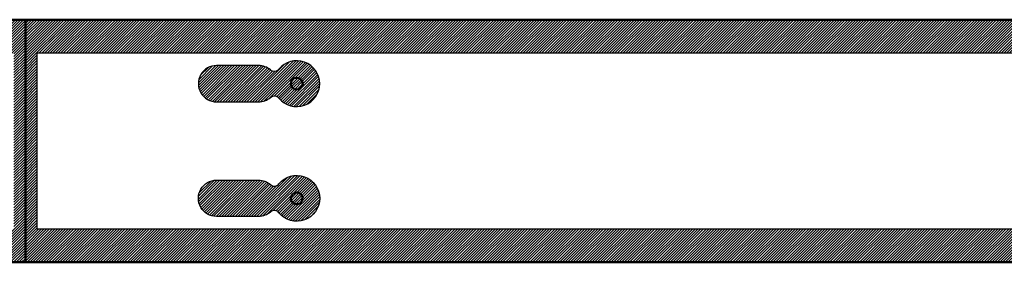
# Model space of a CAD drawing. Header units: millimetres. Extents: x 0 to 2140, y -127 to 0.
# Tile 4 of 6: x 1067 to 1582, y -127 to 0. Entities that reach past the tile are written whole.
import ezdxf

# ---------------------------------------------------------------- set-up
doc = ezdxf.new("R2010")
doc.units = ezdxf.units.MM
for name, color, linetype, true_color in [('SkLO BORDER OF DRILLING AREA', 7, 'Continuous', 0x007f00), ('SkLO CANOPY OUTLINE', 7, 'Continuous', 0x7d26cd), ('SkLO MOUNTING HOLES', 7, 'Continuous', 0x7d26cd), ('SkLO NO DRILLING AREA', 7, 'Continuous', 0xc80000)]:
    doc.layers.add(name, color=color, linetype=linetype, true_color=true_color)
pattern_1 = [(45, (0, 0), (-0.7071068, 0.7071068), [])]

msp = doc.modelspace()

# ---------------------------------------------------------------- hatches: boundary and pattern name
at = {"layer": 'SkLO NO DRILLING AREA'}
h = msp.add_hatch(dxfattribs=at)
h.set_pattern_fill('Hatch1', color=256, scale=8, angle=45, style=0, pattern_type=2)
h.set_pattern_definition(pattern_1)
h.paths.add_polyline_path([(1070, -127), (2140, -127), (2140, 0), (1070, 0)], flags=0)
h.paths.add_polyline_path([(1076, -17.5), (1076, -109.5), (2122.5, -109.5), (2122.5, -17.5)], flags=0)
h = msp.add_hatch(dxfattribs=at)
h.set_pattern_fill('Hatch1', color=256, scale=8, angle=45, style=0, pattern_type=2)
h.set_pattern_definition([(45, (12133.8838, 635), (-0.70710678, 0.70710678), [])])
h.paths.add_polyline_path([(1070, 0), (0, 0), (0, -127), (1070, -127)], flags=0)
h.paths.add_polyline_path([(1064, -17.5), (1064, -109.5), (17.5, -109.5), (17.5, -17.5)], flags=0)
h = msp.add_hatch(dxfattribs=at)
h.set_pattern_fill('Hatch1', color=256, scale=8, angle=45, style=0, pattern_type=2)
h.set_pattern_definition(pattern_1)
h.paths.add_polyline_path([(1198.23, -26.33), (1198.15, -26.26), (1198.07, -26.2), (1197.99, -26.13), (1197.91, -26.06), (1197.83, -26), (1197.74, -25.93), (1197.66, -25.87), (1197.57, -25.81), (1197.49, -25.75), (1197.4, -25.69), (1197.31, -25.63), (1197.23, -25.57), (1197.14, -25.51), (1197.05, -25.45), (1196.96, -25.39), (1196.86, -25.34), (1196.77, -25.29), (1196.68, -25.23), (1196.59, -25.18), (1196.49, -25.13), (1196.4, -25.08), (1196.3, -25.03), (1196.21, -24.98), (1196.11, -24.93), (1196.01, -24.89), (1195.91, -24.84), (1195.82, -24.8), (1195.72, -24.76), (1195.62, -24.72), (1195.52, -24.68), (1195.42, -24.64), (1195.32, -24.6), (1195.22, -24.56), (1195.12, -24.53), (1195.01, -24.49), (1194.91, -24.46), (1194.81, -24.43), (1194.71, -24.39), (1194.6, -24.36), (1194.5, -24.34), (1194.4, -24.31), (1194.29, -24.28), (1194.19, -24.26), (1194.09, -24.23), (1193.98, -24.21), (1193.88, -24.19), (1193.77, -24.17), (1193.67, -24.15), (1193.57, -24.13), (1193.46, -24.11), (1193.36, -24.1), (1193.25, -24.08), (1193.15, -24.07), (1193.04, -24.06), (1192.94, -24.05), (1192.83, -24.04), (1192.73, -24.03), (1192.62, -24.02), (1192.52, -24.01), (1192.41, -24.01), (1192.31, -24.01), (1192.21, -24), (1192.1, -24), (1192, -24), (1170, -24), (1169.89, -24), (1169.77, -24), (1169.66, -24.01), (1169.54, -24.01), (1169.43, -24.02), (1169.31, -24.02), (1169.2, -24.03), (1169.08, -24.04), (1168.97, -24.06), (1168.85, -24.07), (1168.74, -24.08), (1168.62, -24.1), (1168.51, -24.12), (1168.39, -24.14), (1168.28, -24.16), (1168.16, -24.18), (1168.05, -24.2), (1167.94, -24.23), (1167.82, -24.25), (1167.71, -24.28), (1167.59, -24.31), (1167.48, -24.34), (1167.37, -24.37), (1167.25, -24.41), (1167.14, -24.44), (1167.03, -24.48), (1166.92, -24.51), (1166.81, -24.55), (1166.69, -24.59), (1166.58, -24.64), (1166.47, -24.68), (1166.36, -24.72), (1166.26, -24.77), (1166.15, -24.82), (1166.04, -24.86), (1165.93, -24.91), (1165.83, -24.97), (1165.72, -25.02), (1165.62, -25.07), (1165.51, -25.13), (1165.41, -25.18), (1165.31, -25.24), (1165.2, -25.3), (1165.1, -25.36), (1165, -25.42), (1164.9, -25.48), (1164.8, -25.55), (1164.71, -25.61), (1164.61, -25.68), (1164.51, -25.74), (1164.42, -25.81), (1164.33, -25.88), (1164.23, -25.95), (1164.14, -26.02), (1164.05, -26.09), (1163.96, -26.17), (1163.87, -26.24), (1163.78, -26.32), (1163.7, -26.39), (1163.61, -26.47), (1163.53, -26.55), (1163.45, -26.62), (1163.36, -26.7), (1163.28, -26.78), (1163.2, -26.86), (1163.12, -26.95), (1163.05, -27.03), (1162.97, -27.11), (1162.89, -27.2), (1162.82, -27.28), (1162.74, -27.37), (1162.67, -27.46), (1162.59, -27.55), (1162.52, -27.64), (1162.45, -27.73), (1162.38, -27.83), (1162.31, -27.92), (1162.24, -28.01), (1162.18, -28.11), (1162.11, -28.21), (1162.05, -28.3), (1161.98, -28.4), (1161.92, -28.5), (1161.86, -28.6), (1161.8, -28.7), (1161.74, -28.81), (1161.68, -28.91), (1161.63, -29.01), (1161.57, -29.12), (1161.52, -29.22), (1161.47, -29.33), (1161.41, -29.43), (1161.36, -29.54), (1161.32, -29.65), (1161.27, -29.76), (1161.22, -29.86), (1161.18, -29.97), (1161.14, -30.08), (1161.09, -30.19), (1161.05, -30.31), (1161.01, -30.42), (1160.98, -30.53), (1160.94, -30.64), (1160.91, -30.75), (1160.87, -30.87), (1160.84, -30.98), (1160.81, -31.09), (1160.78, -31.21), (1160.75, -31.32), (1160.73, -31.44), (1160.7, -31.55), (1160.68, -31.66), (1160.66, -31.78), (1160.64, -31.89), (1160.62, -32.01), (1160.6, -32.12), (1160.58, -32.24), (1160.57, -32.35), (1160.56, -32.47), (1160.54, -32.58), (1160.53, -32.7), (1160.52, -32.81), (1160.52, -32.93), (1160.51, -33.04), (1160.51, -33.16), (1160.5, -33.27), (1160.5, -33.39), (1160.5, -33.5), (1160.5, -33.61), (1160.5, -33.73), (1160.51, -33.84), (1160.51, -33.96), (1160.52, -34.07), (1160.52, -34.19), (1160.53, -34.3), (1160.54, -34.42), (1160.56, -34.53), (1160.57, -34.65), (1160.58, -34.76), (1160.6, -34.88), (1160.62, -34.99), (1160.64, -35.11), (1160.66, -35.22), (1160.68, -35.34), (1160.7, -35.45), (1160.73, -35.56), (1160.75, -35.68), (1160.78, -35.79), (1160.81, -35.91), (1160.84, -36.02), (1160.87, -36.13), (1160.91, -36.25), (1160.94, -36.36), (1160.98, -36.47), (1161.01, -36.58), (1161.05, -36.69), (1161.09, -36.81), (1161.14, -36.92), (1161.18, -37.03), (1161.22, -37.14), (1161.27, -37.24), (1161.32, -37.35), (1161.36, -37.46), (1161.41, -37.57), (1161.47, -37.67), (1161.52, -37.78), (1161.57, -37.88), (1161.63, -37.99), (1161.68, -38.09), (1161.74, -38.19), (1161.8, -38.3), (1161.86, -38.4), (1161.92, -38.5), (1161.98, -38.6), (1162.05, -38.7), (1162.11, -38.79), (1162.18, -38.89), (1162.24, -38.99), (1162.31, -39.08), (1162.38, -39.17), (1162.45, -39.27), (1162.52, -39.36), (1162.59, -39.45), (1162.67, -39.54), (1162.74, -39.63), (1162.82, -39.72), (1162.89, -39.8), (1162.97, -39.89), (1163.05, -39.97), (1163.12, -40.05), (1163.2, -40.14), (1163.28, -40.22), (1163.36, -40.3), (1163.45, -40.38), (1163.53, -40.45), (1163.61, -40.53), (1163.7, -40.61), (1163.78, -40.68), (1163.87, -40.76), (1163.96, -40.83), (1164.05, -40.91), (1164.14, -40.98), (1164.23, -41.05), (1164.33, -41.12), (1164.42, -41.19), (1164.51, -41.26), (1164.61, -41.32), (1164.71, -41.39), (1164.8, -41.45), (1164.9, -41.52), (1165, -41.58), (1165.1, -41.64), (1165.2, -41.7), (1165.31, -41.76), (1165.41, -41.82), (1165.51, -41.87), (1165.62, -41.93), (1165.72, -41.98), (1165.83, -42.03), (1165.93, -42.09), (1166.04, -42.14), (1166.15, -42.18), (1166.26, -42.23), (1166.36, -42.28), (1166.47, -42.32), (1166.58, -42.36), (1166.69, -42.41), (1166.81, -42.45), (1166.92, -42.49), (1167.03, -42.52), (1167.14, -42.56), (1167.25, -42.59), (1167.37, -42.63), (1167.48, -42.66), (1167.59, -42.69), (1167.71, -42.72), (1167.82, -42.75), (1167.94, -42.77), (1168.05, -42.8), (1168.16, -42.82), (1168.28, -42.84), (1168.39, -42.86), (1168.51, -42.88), (1168.62, -42.9), (1168.74, -42.92), (1168.85, -42.93), (1168.97, -42.94), (1169.08, -42.96), (1169.2, -42.97), (1169.31, -42.98), (1169.43, -42.98), (1169.54, -42.99), (1169.66, -42.99), (1169.77, -43), (1169.89, -43), (1170, -43), (1192, -43), (1192.1, -43), (1192.21, -43), (1192.31, -42.99), (1192.41, -42.99), (1192.52, -42.99), (1192.62, -42.98), (1192.73, -42.97), (1192.83, -42.96), (1192.94, -42.95), (1193.04, -42.94), (1193.15, -42.93), (1193.25, -42.92), (1193.36, -42.9), (1193.46, -42.89), (1193.57, -42.87), (1193.67, -42.85), (1193.77, -42.83), (1193.88, -42.81), (1193.98, -42.79), (1194.09, -42.77), (1194.19, -42.74), (1194.29, -42.72), (1194.4, -42.69), (1194.5, -42.66), (1194.6, -42.64), (1194.71, -42.61), (1194.81, -42.57), (1194.91, -42.54), (1195.01, -42.51), (1195.12, -42.47), (1195.22, -42.44), (1195.32, -42.4), (1195.42, -42.36), (1195.52, -42.32), (1195.62, -42.28), (1195.72, -42.24), (1195.82, -42.2), (1195.91, -42.16), (1196.01, -42.11), (1196.11, -42.07), (1196.21, -42.02), (1196.3, -41.97), (1196.4, -41.92), (1196.49, -41.87), (1196.59, -41.82), (1196.68, -41.77), (1196.77, -41.71), (1196.86, -41.66), (1196.96, -41.61), (1197.05, -41.55), (1197.14, -41.49), (1197.23, -41.43), (1197.31, -41.37), (1197.4, -41.31), (1197.49, -41.25), (1197.57, -41.19), (1197.66, -41.13), (1197.74, -41.07), (1197.83, -41), (1197.91, -40.94), (1197.99, -40.87), (1198.07, -40.8), (1198.15, -40.74), (1198.23, -40.67), (1198.26, -40.64), (1198.29, -40.62), (1198.32, -40.59), (1198.35, -40.57), (1198.38, -40.55), (1198.41, -40.52), (1198.44, -40.5), (1198.47, -40.48), (1198.51, -40.46), (1198.54, -40.44), (1198.57, -40.41), (1198.6, -40.39), (1198.64, -40.37), (1198.67, -40.35), (1198.7, -40.33), (1198.74, -40.31), (1198.77, -40.29), (1198.8, -40.27), (1198.84, -40.26), (1198.87, -40.24), (1198.91, -40.22), (1198.94, -40.2), (1198.98, -40.19), (1199.02, -40.17), (1199.05, -40.16), (1199.09, -40.14), (1199.12, -40.13), (1199.16, -40.11), (1199.2, -40.1), (1199.24, -40.08), (1199.27, -40.07), (1199.31, -40.06), (1199.35, -40.05), (1199.39, -40.04), (1199.42, -40.02), (1199.46, -40.01), (1199.5, -40), (1199.54, -39.99), (1199.58, -39.99), (1199.61, -39.98), (1199.65, -39.97), (1199.69, -39.96), (1199.73, -39.95), (1199.77, -39.95), (1199.81, -39.94), (1199.85, -39.94), (1199.88, -39.93), (1199.92, -39.93), (1199.96, -39.92), (1200, -39.92), (1200.04, -39.92), (1200.08, -39.91), (1200.12, -39.91), (1200.16, -39.91), (1200.19, -39.91), (1200.23, -39.91), (1200.27, -39.91), (1200.31, -39.91), (1200.35, -39.91), (1200.39, -39.91), (1200.42, -39.91), (1200.46, -39.91), (1200.5, -39.92), (1200.54, -39.92), (1200.58, -39.92), (1200.61, -39.93), (1200.65, -39.93), (1200.69, -39.94), (1200.73, -39.94), (1200.76, -39.95), (1200.8, -39.95), (1200.84, -39.96), (1200.88, -39.97), (1200.92, -39.98), (1200.95, -39.98), (1200.99, -39.99), (1201.03, -40), (1201.07, -40.01), (1201.1, -40.02), (1201.14, -40.03), (1201.18, -40.04), (1201.22, -40.06), (1201.25, -40.07), (1201.29, -40.08), (1201.33, -40.09), (1201.36, -40.11), (1201.4, -40.12), (1201.44, -40.14), (1201.47, -40.15), (1201.51, -40.17), (1201.55, -40.18), (1201.58, -40.2), (1201.62, -40.22), (1201.65, -40.23), (1201.69, -40.25), (1201.72, -40.27), (1201.76, -40.29), (1201.79, -40.31), (1201.83, -40.33), (1201.86, -40.35), (1201.89, -40.37), (1201.93, -40.39), (1201.96, -40.41), (1201.99, -40.43), (1202.03, -40.45), (1202.06, -40.48), (1202.09, -40.5), (1202.12, -40.52), (1202.15, -40.55), (1202.18, -40.57), (1202.21, -40.59), (1202.24, -40.62), (1202.27, -40.64), (1202.3, -40.67), (1202.33, -40.69), (1202.36, -40.72), (1202.39, -40.75), (1202.42, -40.77), (1202.45, -40.8), (1202.47, -40.83), (1202.5, -40.86), (1202.53, -40.88), (1202.55, -40.91), (1202.58, -40.94), (1202.6, -40.97), (1202.63, -41), (1202.65, -41.03), (1202.68, -41.06), (1202.75, -41.14), (1202.82, -41.22), (1202.89, -41.31), (1202.96, -41.39), (1203.03, -41.47), (1203.1, -41.55), (1203.18, -41.63), (1203.25, -41.71), (1203.33, -41.8), (1203.41, -41.87), (1203.48, -41.95), (1203.56, -42.03), (1203.64, -42.11), (1203.72, -42.19), (1203.81, -42.27), (1203.89, -42.34), (1203.97, -42.42), (1204.06, -42.49), (1204.14, -42.57), (1204.23, -42.64), (1204.31, -42.72), (1204.4, -42.79), (1204.49, -42.86), (1204.58, -42.93), (1204.67, -43), (1204.76, -43.07), (1204.85, -43.14), (1204.95, -43.21), (1205.04, -43.28), (1205.14, -43.34), (1205.23, -43.41), (1205.33, -43.47), (1205.42, -43.54), (1205.52, -43.6), (1205.62, -43.66), (1205.72, -43.73), (1205.82, -43.79), (1205.92, -43.85), (1206.02, -43.9), (1206.12, -43.96), (1206.23, -44.02), (1206.33, -44.08), (1206.43, -44.13), (1206.54, -44.19), (1206.64, -44.24), (1206.75, -44.29), (1206.86, -44.34), (1206.96, -44.39), (1207.07, -44.44), (1207.18, -44.49), (1207.29, -44.54), (1207.4, -44.58), (1207.51, -44.63), (1207.62, -44.67), (1207.73, -44.71), (1207.84, -44.76), (1207.95, -44.8), (1208.06, -44.84), (1208.18, -44.87), (1208.29, -44.91), (1208.4, -44.95), (1208.52, -44.98), (1208.63, -45.02), (1208.75, -45.05), (1208.86, -45.08), (1208.98, -45.11), (1209.09, -45.14), (1209.21, -45.17), (1209.32, -45.2), (1209.44, -45.22), (1209.56, -45.25), (1209.67, -45.27), (1209.79, -45.29), (1209.91, -45.32), (1210.02, -45.34), (1210.14, -45.35), (1210.26, -45.37), (1210.37, -45.39), (1210.49, -45.4), (1210.61, -45.42), (1210.73, -45.43), (1210.85, -45.44), (1210.96, -45.46), (1211.08, -45.46), (1211.2, -45.47), (1211.32, -45.48), (1211.43, -45.49), (1211.55, -45.49), (1211.67, -45.5), (1211.78, -45.5), (1211.9, -45.5), (1212.02, -45.5), (1212.14, -45.5), (1212.25, -45.5), (1212.37, -45.49), (1212.48, -45.49), (1212.6, -45.48), (1212.72, -45.48), (1212.83, -45.47), (1212.95, -45.46), (1213.06, -45.45), (1213.18, -45.44), (1213.29, -45.43), (1213.41, -45.42), (1213.52, -45.4), (1213.63, -45.39), (1213.74, -45.37), (1213.86, -45.36), (1213.97, -45.34), (1214.08, -45.32), (1214.19, -45.3), (1214.3, -45.28), (1214.41, -45.25), (1214.52, -45.23), (1214.63, -45.21), (1214.74, -45.18), (1214.85, -45.16), (1214.96, -45.13), (1215.07, -45.1), (1215.17, -45.07), (1215.28, -45.04), (1215.39, -45.01), (1215.49, -44.98), (1215.6, -44.95), (1215.7, -44.92), (1215.8, -44.88), (1215.91, -44.85), (1216.01, -44.81), (1216.11, -44.77), (1216.21, -44.74), (1216.31, -44.7), (1216.42, -44.66), (1216.52, -44.62), (1216.62, -44.58), (1216.72, -44.53), (1216.82, -44.49), (1216.92, -44.44), (1217.02, -44.4), (1217.12, -44.35), (1217.23, -44.3), (1217.33, -44.25), (1217.43, -44.2), (1217.53, -44.15), (1217.63, -44.1), (1217.72, -44.05), (1217.82, -43.99), (1217.92, -43.94), (1218.02, -43.88), (1218.12, -43.82), (1218.22, -43.76), (1218.31, -43.7), (1218.41, -43.64), (1218.51, -43.58), (1218.6, -43.52), (1218.7, -43.46), (1218.8, -43.39), (1218.89, -43.32), (1218.99, -43.26), (1219.08, -43.19), (1219.17, -43.12), (1219.27, -43.05), (1219.36, -42.98), (1219.45, -42.91), (1219.54, -42.83), (1219.63, -42.76), (1219.72, -42.69), (1219.81, -42.61), (1219.9, -42.53), (1219.99, -42.46), (1220.07, -42.38), (1220.16, -42.3), (1220.25, -42.22), (1220.33, -42.13), (1220.42, -42.05), (1220.5, -41.97), (1220.58, -41.88), (1220.67, -41.8), (1220.75, -41.71), (1220.83, -41.63), (1220.91, -41.54), (1220.99, -41.45), (1221.07, -41.36), (1221.14, -41.27), (1221.22, -41.18), (1221.3, -41.09), (1221.37, -41), (1221.44, -40.9), (1221.52, -40.81), (1221.59, -40.71), (1221.66, -40.62), (1221.73, -40.52), (1221.8, -40.42), (1221.87, -40.33), (1221.94, -40.23), (1222, -40.13), (1222.07, -40.03), (1222.13, -39.93), (1222.2, -39.83), (1222.26, -39.73), (1222.32, -39.63), (1222.38, -39.52), (1222.44, -39.42), (1222.5, -39.32), (1222.55, -39.21), (1222.61, -39.11), (1222.66, -39), (1222.72, -38.9), (1222.77, -38.79), (1222.82, -38.68), (1222.87, -38.58), (1222.92, -38.47), (1222.97, -38.36), (1223.02, -38.25), (1223.06, -38.15), (1223.11, -38.04), (1223.15, -37.93), (1223.2, -37.82), (1223.24, -37.71), (1223.28, -37.6), (1223.32, -37.49), (1223.36, -37.38), (1223.39, -37.27), (1223.43, -37.16), (1223.46, -37.05), (1223.5, -36.94), (1223.53, -36.83), (1223.56, -36.71), (1223.59, -36.6), (1223.62, -36.49), (1223.65, -36.38), (1223.68, -36.27), (1223.7, -36.16), (1223.73, -36.04), (1223.75, -35.93), (1223.77, -35.82), (1223.79, -35.71), (1223.82, -35.6), (1223.83, -35.49), (1223.85, -35.37), (1223.87, -35.26), (1223.89, -35.15), (1223.9, -35.04), (1223.91, -34.93), (1223.93, -34.82), (1223.94, -34.71), (1223.95, -34.6), (1223.96, -34.48), (1223.97, -34.37), (1223.98, -34.26), (1223.98, -34.15), (1223.99, -34.04), (1223.99, -33.94), (1224, -33.83), (1224, -33.72), (1224, -33.61), (1224, -33.5), (1224, -33.39), (1224, -33.28), (1224, -33.17), (1223.99, -33.06), (1223.99, -32.96), (1223.98, -32.85), (1223.98, -32.74), (1223.97, -32.63), (1223.96, -32.52), (1223.95, -32.4), (1223.94, -32.29), (1223.93, -32.18), (1223.91, -32.07), (1223.9, -31.96), (1223.89, -31.85), (1223.87, -31.74), (1223.85, -31.63), (1223.83, -31.51), (1223.82, -31.4), (1223.79, -31.29), (1223.77, -31.18), (1223.75, -31.07), (1223.73, -30.96), (1223.7, -30.84), (1223.68, -30.73), (1223.65, -30.62), (1223.62, -30.51), (1223.59, -30.4), (1223.56, -30.29), (1223.53, -30.17), (1223.5, -30.06), (1223.46, -29.95), (1223.43, -29.84), (1223.39, -29.73), (1223.36, -29.62), (1223.32, -29.51), (1223.28, -29.4), (1223.24, -29.29), (1223.2, -29.18), (1223.15, -29.07), (1223.11, -28.96), (1223.06, -28.85), (1223.02, -28.75), (1222.97, -28.64), (1222.92, -28.53), (1222.87, -28.42), (1222.82, -28.32), (1222.77, -28.21), (1222.72, -28.1), (1222.66, -28), (1222.61, -27.89), (1222.55, -27.79), (1222.5, -27.68), (1222.44, -27.58), (1222.38, -27.48), (1222.32, -27.37), (1222.26, -27.27), (1222.2, -27.17), (1222.13, -27.07), (1222.07, -26.97), (1222, -26.87), (1221.94, -26.77), (1221.87, -26.67), (1221.8, -26.58), (1221.73, -26.48), (1221.66, -26.38), (1221.59, -26.29), (1221.52, -26.19), (1221.44, -26.1), (1221.37, -26), (1221.3, -25.91), (1221.22, -25.82), (1221.14, -25.73), (1221.07, -25.64), (1220.99, -25.55), (1220.91, -25.46), (1220.83, -25.37), (1220.75, -25.29), (1220.67, -25.2), (1220.58, -25.12), (1220.5, -25.03), (1220.42, -24.95), (1220.33, -24.87), (1220.25, -24.78), (1220.16, -24.7), (1220.07, -24.62), (1219.99, -24.54), (1219.9, -24.47), (1219.81, -24.39), (1219.72, -24.31), (1219.63, -24.24), (1219.54, -24.17), (1219.45, -24.09), (1219.36, -24.02), (1219.27, -23.95), (1219.17, -23.88), (1219.08, -23.81), (1218.99, -23.74), (1218.89, -23.68), (1218.8, -23.61), (1218.7, -23.54), (1218.6, -23.48), (1218.51, -23.42), (1218.41, -23.36), (1218.31, -23.3), (1218.22, -23.24), (1218.12, -23.18), (1218.02, -23.12), (1217.92, -23.06), (1217.82, -23.01), (1217.72, -22.95), (1217.63, -22.9), (1217.53, -22.85), (1217.43, -22.8), (1217.33, -22.75), (1217.23, -22.7), (1217.12, -22.65), (1217.02, -22.6), (1216.92, -22.56), (1216.82, -22.51), (1216.72, -22.47), (1216.62, -22.42), (1216.52, -22.38), (1216.42, -22.34), (1216.31, -22.3), (1216.21, -22.26), (1216.11, -22.23), (1216.01, -22.19), (1215.91, -22.15), (1215.8, -22.12), (1215.7, -22.08), (1215.6, -22.05), (1215.49, -22.02), (1215.39, -21.99), (1215.28, -21.96), (1215.17, -21.93), (1215.07, -21.9), (1214.96, -21.87), (1214.85, -21.84), (1214.74, -21.82), (1214.63, -21.79), (1214.52, -21.77), (1214.41, -21.75), (1214.3, -21.72), (1214.19, -21.7), (1214.08, -21.68), (1213.97, -21.66), (1213.86, -21.64), (1213.74, -21.63), (1213.63, -21.61), (1213.52, -21.6), (1213.41, -21.58), (1213.29, -21.57), (1213.18, -21.56), (1213.06, -21.55), (1212.95, -21.54), (1212.83, -21.53), (1212.72, -21.52), (1212.6, -21.52), (1212.48, -21.51), (1212.37, -21.51), (1212.25, -21.5), (1212.14, -21.5), (1212.02, -21.5), (1211.9, -21.5), (1211.78, -21.5), (1211.67, -21.5), (1211.55, -21.51), (1211.43, -21.51), (1211.32, -21.52), (1211.2, -21.53), (1211.08, -21.54), (1210.96, -21.54), (1210.85, -21.56), (1210.73, -21.57), (1210.61, -21.58), (1210.49, -21.6), (1210.37, -21.61), (1210.26, -21.63), (1210.14, -21.65), (1210.02, -21.66), (1209.91, -21.68), (1209.79, -21.71), (1209.67, -21.73), (1209.56, -21.75), (1209.44, -21.78), (1209.32, -21.8), (1209.21, -21.83), (1209.09, -21.86), (1208.98, -21.89), (1208.86, -21.92), (1208.75, -21.95), (1208.63, -21.98), (1208.52, -22.02), (1208.4, -22.05), (1208.29, -22.09), (1208.18, -22.13), (1208.06, -22.16), (1207.95, -22.2), (1207.84, -22.24), (1207.73, -22.29), (1207.62, -22.33), (1207.51, -22.37), (1207.4, -22.42), (1207.29, -22.46), (1207.18, -22.51), (1207.07, -22.56), (1206.96, -22.61), (1206.86, -22.66), (1206.75, -22.71), (1206.64, -22.76), (1206.54, -22.81), (1206.43, -22.87), (1206.33, -22.92), (1206.23, -22.98), (1206.12, -23.04), (1206.02, -23.1), (1205.92, -23.15), (1205.82, -23.21), (1205.72, -23.27), (1205.62, -23.34), (1205.52, -23.4), (1205.42, -23.46), (1205.33, -23.53), (1205.23, -23.59), (1205.14, -23.66), (1205.04, -23.72), (1204.95, -23.79), (1204.85, -23.86), (1204.76, -23.93), (1204.67, -24), (1204.58, -24.07), (1204.49, -24.14), (1204.4, -24.21), (1204.31, -24.28), (1204.23, -24.36), (1204.14, -24.43), (1204.06, -24.51), (1203.97, -24.58), (1203.89, -24.66), (1203.81, -24.73), (1203.72, -24.81), (1203.64, -24.89), (1203.56, -24.97), (1203.48, -25.05), (1203.41, -25.13), (1203.33, -25.2), (1203.25, -25.29), (1203.18, -25.37), (1203.1, -25.45), (1203.03, -25.53), (1202.96, -25.61), (1202.89, -25.69), (1202.82, -25.78), (1202.75, -25.86), (1202.68, -25.94), (1202.65, -25.97), (1202.63, -26), (1202.6, -26.03), (1202.58, -26.06), (1202.55, -26.09), (1202.53, -26.12), (1202.5, -26.14), (1202.47, -26.17), (1202.45, -26.2), (1202.42, -26.23), (1202.39, -26.25), (1202.36, -26.28), (1202.33, -26.31), (1202.3, -26.33), (1202.27, -26.36), (1202.24, -26.38), (1202.21, -26.41), (1202.18, -26.43), (1202.15, -26.45), (1202.12, -26.48), (1202.09, -26.5), (1202.06, -26.52), (1202.03, -26.55), (1201.99, -26.57), (1201.96, -26.59), (1201.93, -26.61), (1201.89, -26.63), (1201.86, -26.65), (1201.83, -26.67), (1201.79, -26.69), (1201.76, -26.71), (1201.72, -26.73), (1201.69, -26.75), (1201.65, -26.77), (1201.62, -26.78), (1201.58, -26.8), (1201.55, -26.82), (1201.51, -26.83), (1201.47, -26.85), (1201.44, -26.86), (1201.4, -26.88), (1201.36, -26.89), (1201.33, -26.91), (1201.29, -26.92), (1201.25, -26.93), (1201.22, -26.94), (1201.18, -26.96), (1201.14, -26.97), (1201.1, -26.98), (1201.07, -26.99), (1201.03, -27), (1200.99, -27.01), (1200.95, -27.02), (1200.92, -27.02), (1200.88, -27.03), (1200.84, -27.04), (1200.8, -27.05), (1200.76, -27.05), (1200.73, -27.06), (1200.69, -27.06), (1200.65, -27.07), (1200.61, -27.07), (1200.58, -27.08), (1200.54, -27.08), (1200.5, -27.08), (1200.46, -27.09), (1200.42, -27.09), (1200.39, -27.09), (1200.35, -27.09), (1200.31, -27.09), (1200.27, -27.09), (1200.23, -27.09), (1200.19, -27.09), (1200.16, -27.09), (1200.12, -27.09), (1200.08, -27.09), (1200.04, -27.08), (1200, -27.08), (1199.96, -27.08), (1199.92, -27.07), (1199.88, -27.07), (1199.85, -27.06), (1199.81, -27.06), (1199.77, -27.05), (1199.73, -27.05), (1199.69, -27.04), (1199.65, -27.03), (1199.61, -27.02), (1199.58, -27.01), (1199.54, -27.01), (1199.5, -27), (1199.46, -26.99), (1199.42, -26.98), (1199.39, -26.96), (1199.35, -26.95), (1199.31, -26.94), (1199.27, -26.93), (1199.24, -26.92), (1199.2, -26.9), (1199.16, -26.89), (1199.12, -26.87), (1199.09, -26.86), (1199.05, -26.84), (1199.02, -26.83), (1198.98, -26.81), (1198.94, -26.8), (1198.91, -26.78), (1198.87, -26.76), (1198.84, -26.74), (1198.8, -26.73), (1198.77, -26.71), (1198.74, -26.69), (1198.7, -26.67), (1198.67, -26.65), (1198.64, -26.63), (1198.6, -26.61), (1198.57, -26.59), (1198.54, -26.56), (1198.51, -26.54), (1198.47, -26.52), (1198.44, -26.5), (1198.41, -26.48), (1198.38, -26.45), (1198.35, -26.43), (1198.32, -26.41), (1198.29, -26.38), (1198.26, -26.36)], flags=0)
h = msp.add_hatch(dxfattribs=at)
h.set_pattern_fill('Hatch1', color=256, scale=8, angle=45, style=0, pattern_type=2)
h.set_pattern_definition(pattern_1)
h.paths.add_polyline_path([(1192, -103), (1170, -103), (1169.89, -103), (1169.77, -103), (1169.66, -102.99), (1169.54, -102.99), (1169.43, -102.98), (1169.31, -102.98), (1169.2, -102.97), (1169.08, -102.96), (1168.97, -102.94), (1168.85, -102.93), (1168.74, -102.92), (1168.62, -102.9), (1168.51, -102.88), (1168.39, -102.86), (1168.28, -102.84), (1168.16, -102.82), (1168.05, -102.8), (1167.94, -102.77), (1167.82, -102.75), (1167.71, -102.72), (1167.59, -102.69), (1167.48, -102.66), (1167.37, -102.63), (1167.25, -102.59), (1167.14, -102.56), (1167.03, -102.52), (1166.92, -102.49), (1166.81, -102.45), (1166.69, -102.41), (1166.58, -102.36), (1166.47, -102.32), (1166.36, -102.28), (1166.26, -102.23), (1166.15, -102.18), (1166.04, -102.14), (1165.93, -102.09), (1165.83, -102.03), (1165.72, -101.98), (1165.62, -101.93), (1165.51, -101.87), (1165.41, -101.82), (1165.31, -101.76), (1165.2, -101.7), (1165.1, -101.64), (1165, -101.58), (1164.9, -101.52), (1164.8, -101.45), (1164.71, -101.39), (1164.61, -101.32), (1164.51, -101.26), (1164.42, -101.19), (1164.33, -101.12), (1164.23, -101.05), (1164.14, -100.98), (1164.05, -100.91), (1163.96, -100.83), (1163.87, -100.76), (1163.78, -100.68), (1163.7, -100.61), (1163.61, -100.53), (1163.53, -100.45), (1163.45, -100.38), (1163.36, -100.3), (1163.28, -100.22), (1163.2, -100.14), (1163.12, -100.05), (1163.05, -99.97), (1162.97, -99.89), (1162.89, -99.8), (1162.82, -99.72), (1162.74, -99.63), (1162.67, -99.54), (1162.59, -99.45), (1162.52, -99.36), (1162.45, -99.27), (1162.38, -99.17), (1162.31, -99.08), (1162.24, -98.99), (1162.18, -98.89), (1162.11, -98.79), (1162.05, -98.7), (1161.98, -98.6), (1161.92, -98.5), (1161.86, -98.4), (1161.8, -98.3), (1161.74, -98.19), (1161.68, -98.09), (1161.63, -97.99), (1161.57, -97.88), (1161.52, -97.78), (1161.47, -97.67), (1161.41, -97.57), (1161.36, -97.46), (1161.32, -97.35), (1161.27, -97.24), (1161.22, -97.14), (1161.18, -97.03), (1161.14, -96.92), (1161.09, -96.81), (1161.05, -96.69), (1161.01, -96.58), (1160.98, -96.47), (1160.94, -96.36), (1160.91, -96.25), (1160.87, -96.13), (1160.84, -96.02), (1160.81, -95.91), (1160.78, -95.79), (1160.75, -95.68), (1160.73, -95.56), (1160.7, -95.45), (1160.68, -95.34), (1160.66, -95.22), (1160.64, -95.11), (1160.62, -94.99), (1160.6, -94.88), (1160.58, -94.76), (1160.57, -94.65), (1160.56, -94.53), (1160.54, -94.42), (1160.53, -94.3), (1160.52, -94.19), (1160.52, -94.07), (1160.51, -93.96), (1160.51, -93.84), (1160.5, -93.73), (1160.5, -93.61), (1160.5, -93.5), (1160.5, -93.39), (1160.5, -93.27), (1160.51, -93.16), (1160.51, -93.04), (1160.52, -92.93), (1160.52, -92.81), (1160.53, -92.7), (1160.54, -92.58), (1160.56, -92.47), (1160.57, -92.35), (1160.58, -92.24), (1160.6, -92.12), (1160.62, -92.01), (1160.64, -91.89), (1160.66, -91.78), (1160.68, -91.66), (1160.7, -91.55), (1160.73, -91.44), (1160.75, -91.32), (1160.78, -91.21), (1160.81, -91.09), (1160.84, -90.98), (1160.87, -90.87), (1160.91, -90.75), (1160.94, -90.64), (1160.98, -90.53), (1161.01, -90.42), (1161.05, -90.31), (1161.09, -90.19), (1161.14, -90.08), (1161.18, -89.97), (1161.22, -89.86), (1161.27, -89.76), (1161.32, -89.65), (1161.36, -89.54), (1161.41, -89.43), (1161.47, -89.33), (1161.52, -89.22), (1161.57, -89.12), (1161.63, -89.01), (1161.68, -88.91), (1161.74, -88.81), (1161.8, -88.7), (1161.86, -88.6), (1161.92, -88.5), (1161.98, -88.4), (1162.05, -88.3), (1162.11, -88.21), (1162.18, -88.11), (1162.24, -88.01), (1162.31, -87.92), (1162.38, -87.83), (1162.45, -87.73), (1162.52, -87.64), (1162.59, -87.55), (1162.67, -87.46), (1162.74, -87.37), (1162.82, -87.28), (1162.89, -87.2), (1162.97, -87.11), (1163.05, -87.03), (1163.12, -86.95), (1163.2, -86.86), (1163.28, -86.78), (1163.36, -86.7), (1163.45, -86.62), (1163.53, -86.55), (1163.61, -86.47), (1163.7, -86.39), (1163.78, -86.32), (1163.87, -86.24), (1163.96, -86.17), (1164.05, -86.09), (1164.14, -86.02), (1164.23, -85.95), (1164.33, -85.88), (1164.42, -85.81), (1164.51, -85.74), (1164.61, -85.68), (1164.71, -85.61), (1164.8, -85.55), (1164.9, -85.48), (1165, -85.42), (1165.1, -85.36), (1165.2, -85.3), (1165.31, -85.24), (1165.41, -85.18), (1165.51, -85.13), (1165.62, -85.07), (1165.72, -85.02), (1165.83, -84.97), (1165.93, -84.91), (1166.04, -84.86), (1166.15, -84.82), (1166.26, -84.77), (1166.36, -84.72), (1166.47, -84.68), (1166.58, -84.64), (1166.69, -84.59), (1166.81, -84.55), (1166.92, -84.51), (1167.03, -84.48), (1167.14, -84.44), (1167.25, -84.41), (1167.37, -84.37), (1167.48, -84.34), (1167.59, -84.31), (1167.71, -84.28), (1167.82, -84.25), (1167.94, -84.23), (1168.05, -84.2), (1168.16, -84.18), (1168.28, -84.16), (1168.39, -84.14), (1168.51, -84.12), (1168.62, -84.1), (1168.74, -84.08), (1168.85, -84.07), (1168.97, -84.06), (1169.08, -84.04), (1169.2, -84.03), (1169.31, -84.02), (1169.43, -84.02), (1169.54, -84.01), (1169.66, -84.01), (1169.77, -84), (1169.89, -84), (1170, -84), (1192, -84), (1192.1, -84), (1192.21, -84), (1192.31, -84.01), (1192.41, -84.01), (1192.52, -84.01), (1192.62, -84.02), (1192.73, -84.03), (1192.83, -84.04), (1192.94, -84.05), (1193.04, -84.06), (1193.15, -84.07), (1193.25, -84.08), (1193.36, -84.1), (1193.46, -84.11), (1193.57, -84.13), (1193.67, -84.15), (1193.77, -84.17), (1193.88, -84.19), (1193.98, -84.21), (1194.09, -84.23), (1194.19, -84.26), (1194.29, -84.28), (1194.4, -84.31), (1194.5, -84.34), (1194.6, -84.36), (1194.71, -84.39), (1194.81, -84.43), (1194.91, -84.46), (1195.01, -84.49), (1195.12, -84.53), (1195.22, -84.56), (1195.32, -84.6), (1195.42, -84.64), (1195.52, -84.68), (1195.62, -84.72), (1195.72, -84.76), (1195.82, -84.8), (1195.91, -84.84), (1196.01, -84.89), (1196.11, -84.93), (1196.21, -84.98), (1196.3, -85.03), (1196.4, -85.08), (1196.49, -85.13), (1196.59, -85.18), (1196.68, -85.23), (1196.77, -85.29), (1196.86, -85.34), (1196.96, -85.39), (1197.05, -85.45), (1197.14, -85.51), (1197.23, -85.57), (1197.31, -85.63), (1197.4, -85.69), (1197.49, -85.75), (1197.57, -85.81), (1197.66, -85.87), (1197.74, -85.93), (1197.83, -86), (1197.91, -86.06), (1197.99, -86.13), (1198.07, -86.2), (1198.15, -86.26), (1198.23, -86.33), (1198.26, -86.36), (1198.29, -86.38), (1198.32, -86.41), (1198.35, -86.43), (1198.38, -86.45), (1198.41, -86.48), (1198.44, -86.5), (1198.47, -86.52), (1198.51, -86.54), (1198.54, -86.56), (1198.57, -86.59), (1198.6, -86.61), (1198.64, -86.63), (1198.67, -86.65), (1198.7, -86.67), (1198.74, -86.69), (1198.77, -86.71), (1198.8, -86.73), (1198.84, -86.74), (1198.87, -86.76), (1198.91, -86.78), (1198.94, -86.8), (1198.98, -86.81), (1199.02, -86.83), (1199.05, -86.84), (1199.09, -86.86), (1199.12, -86.87), (1199.16, -86.89), (1199.2, -86.9), (1199.24, -86.92), (1199.27, -86.93), (1199.31, -86.94), (1199.35, -86.95), (1199.39, -86.96), (1199.42, -86.98), (1199.46, -86.99), (1199.5, -87), (1199.54, -87.01), (1199.58, -87.01), (1199.61, -87.02), (1199.65, -87.03), (1199.69, -87.04), (1199.73, -87.05), (1199.77, -87.05), (1199.81, -87.06), (1199.85, -87.06), (1199.88, -87.07), (1199.92, -87.07), (1199.96, -87.08), (1200, -87.08), (1200.04, -87.08), (1200.08, -87.09), (1200.12, -87.09), (1200.16, -87.09), (1200.19, -87.09), (1200.23, -87.09), (1200.27, -87.09), (1200.31, -87.09), (1200.35, -87.09), (1200.39, -87.09), (1200.42, -87.09), (1200.46, -87.09), (1200.5, -87.08), (1200.54, -87.08), (1200.58, -87.08), (1200.61, -87.07), (1200.65, -87.07), (1200.69, -87.06), (1200.73, -87.06), (1200.76, -87.05), (1200.8, -87.05), (1200.84, -87.04), (1200.88, -87.03), (1200.92, -87.02), (1200.95, -87.02), (1200.99, -87.01), (1201.03, -87), (1201.07, -86.99), (1201.1, -86.98), (1201.14, -86.97), (1201.18, -86.96), (1201.22, -86.94), (1201.25, -86.93), (1201.29, -86.92), (1201.33, -86.91), (1201.36, -86.89), (1201.4, -86.88), (1201.44, -86.86), (1201.47, -86.85), (1201.51, -86.83), (1201.55, -86.82), (1201.58, -86.8), (1201.62, -86.78), (1201.65, -86.77), (1201.69, -86.75), (1201.72, -86.73), (1201.76, -86.71), (1201.79, -86.69), (1201.83, -86.67), (1201.86, -86.65), (1201.89, -86.63), (1201.93, -86.61), (1201.96, -86.59), (1201.99, -86.57), (1202.03, -86.55), (1202.06, -86.52), (1202.09, -86.5), (1202.12, -86.48), (1202.15, -86.45), (1202.18, -86.43), (1202.21, -86.41), (1202.24, -86.38), (1202.27, -86.36), (1202.3, -86.33), (1202.33, -86.31), (1202.36, -86.28), (1202.39, -86.25), (1202.42, -86.23), (1202.45, -86.2), (1202.47, -86.17), (1202.5, -86.14), (1202.53, -86.12), (1202.55, -86.09), (1202.58, -86.06), (1202.6, -86.03), (1202.63, -86), (1202.65, -85.97), (1202.68, -85.94), (1202.75, -85.86), (1202.82, -85.78), (1202.89, -85.69), (1202.96, -85.61), (1203.03, -85.53), (1203.1, -85.45), (1203.18, -85.37), (1203.25, -85.29), (1203.33, -85.2), (1203.41, -85.13), (1203.48, -85.05), (1203.56, -84.97), (1203.64, -84.89), (1203.72, -84.81), (1203.81, -84.73), (1203.89, -84.66), (1203.97, -84.58), (1204.06, -84.51), (1204.14, -84.43), (1204.23, -84.36), (1204.31, -84.28), (1204.4, -84.21), (1204.49, -84.14), (1204.58, -84.07), (1204.67, -84), (1204.76, -83.93), (1204.85, -83.86), (1204.95, -83.79), (1205.04, -83.72), (1205.14, -83.66), (1205.23, -83.59), (1205.33, -83.53), (1205.42, -83.46), (1205.52, -83.4), (1205.62, -83.34), (1205.72, -83.27), (1205.82, -83.21), (1205.92, -83.15), (1206.02, -83.1), (1206.12, -83.04), (1206.23, -82.98), (1206.33, -82.92), (1206.43, -82.87), (1206.54, -82.81), (1206.64, -82.76), (1206.75, -82.71), (1206.86, -82.66), (1206.96, -82.61), (1207.07, -82.56), (1207.18, -82.51), (1207.29, -82.46), (1207.4, -82.42), (1207.51, -82.37), (1207.62, -82.33), (1207.73, -82.29), (1207.84, -82.24), (1207.95, -82.2), (1208.06, -82.16), (1208.18, -82.13), (1208.29, -82.09), (1208.4, -82.05), (1208.52, -82.02), (1208.63, -81.98), (1208.75, -81.95), (1208.86, -81.92), (1208.98, -81.89), (1209.09, -81.86), (1209.21, -81.83), (1209.32, -81.8), (1209.44, -81.78), (1209.56, -81.75), (1209.67, -81.73), (1209.79, -81.71), (1209.91, -81.68), (1210.02, -81.66), (1210.14, -81.65), (1210.26, -81.63), (1210.37, -81.61), (1210.49, -81.6), (1210.61, -81.58), (1210.73, -81.57), (1210.85, -81.56), (1210.96, -81.54), (1211.08, -81.54), (1211.2, -81.53), (1211.32, -81.52), (1211.43, -81.51), (1211.55, -81.51), (1211.67, -81.5), (1211.78, -81.5), (1211.9, -81.5), (1212.02, -81.5), (1212.14, -81.5), (1212.25, -81.5), (1212.37, -81.51), (1212.48, -81.51), (1212.6, -81.52), (1212.72, -81.52), (1212.83, -81.53), (1212.95, -81.54), (1213.06, -81.55), (1213.18, -81.56), (1213.29, -81.57), (1213.41, -81.58), (1213.52, -81.6), (1213.63, -81.61), (1213.74, -81.63), (1213.86, -81.64), (1213.97, -81.66), (1214.08, -81.68), (1214.19, -81.7), (1214.3, -81.72), (1214.41, -81.75), (1214.52, -81.77), (1214.63, -81.79), (1214.74, -81.82), (1214.85, -81.84), (1214.96, -81.87), (1215.07, -81.9), (1215.17, -81.93), (1215.28, -81.96), (1215.39, -81.99), (1215.49, -82.02), (1215.6, -82.05), (1215.7, -82.08), (1215.8, -82.12), (1215.91, -82.15), (1216.01, -82.19), (1216.11, -82.23), (1216.21, -82.26), (1216.31, -82.3), (1216.42, -82.34), (1216.52, -82.38), (1216.62, -82.42), (1216.72, -82.47), (1216.82, -82.51), (1216.92, -82.56), (1217.02, -82.6), (1217.12, -82.65), (1217.23, -82.7), (1217.33, -82.75), (1217.43, -82.8), (1217.53, -82.85), (1217.63, -82.9), (1217.72, -82.95), (1217.82, -83.01), (1217.92, -83.06), (1218.02, -83.12), (1218.12, -83.18), (1218.22, -83.24), (1218.31, -83.3), (1218.41, -83.36), (1218.51, -83.42), (1218.6, -83.48), (1218.7, -83.54), (1218.8, -83.61), (1218.89, -83.68), (1218.99, -83.74), (1219.08, -83.81), (1219.17, -83.88), (1219.27, -83.95), (1219.36, -84.02), (1219.45, -84.09), (1219.54, -84.17), (1219.63, -84.24), (1219.72, -84.31), (1219.81, -84.39), (1219.9, -84.47), (1219.99, -84.54), (1220.07, -84.62), (1220.16, -84.7), (1220.25, -84.78), (1220.33, -84.87), (1220.42, -84.95), (1220.5, -85.03), (1220.58, -85.12), (1220.67, -85.2), (1220.75, -85.29), (1220.83, -85.37), (1220.91, -85.46), (1220.99, -85.55), (1221.07, -85.64), (1221.14, -85.73), (1221.22, -85.82), (1221.3, -85.91), (1221.37, -86), (1221.44, -86.1), (1221.52, -86.19), (1221.59, -86.29), (1221.66, -86.38), (1221.73, -86.48), (1221.8, -86.58), (1221.87, -86.67), (1221.94, -86.77), (1222, -86.87), (1222.07, -86.97), (1222.13, -87.07), (1222.2, -87.17), (1222.26, -87.27), (1222.32, -87.37), (1222.38, -87.48), (1222.44, -87.58), (1222.5, -87.68), (1222.55, -87.79), (1222.61, -87.89), (1222.66, -88), (1222.72, -88.1), (1222.77, -88.21), (1222.82, -88.32), (1222.87, -88.42), (1222.92, -88.53), (1222.97, -88.64), (1223.02, -88.75), (1223.06, -88.85), (1223.11, -88.96), (1223.15, -89.07), (1223.2, -89.18), (1223.24, -89.29), (1223.28, -89.4), (1223.32, -89.51), (1223.36, -89.62), (1223.39, -89.73), (1223.43, -89.84), (1223.46, -89.95), (1223.5, -90.06), (1223.53, -90.17), (1223.56, -90.29), (1223.59, -90.4), (1223.62, -90.51), (1223.65, -90.62), (1223.68, -90.73), (1223.7, -90.84), (1223.73, -90.96), (1223.75, -91.07), (1223.77, -91.18), (1223.79, -91.29), (1223.82, -91.4), (1223.83, -91.51), (1223.85, -91.63), (1223.87, -91.74), (1223.89, -91.85), (1223.9, -91.96), (1223.91, -92.07), (1223.93, -92.18), (1223.94, -92.29), (1223.95, -92.4), (1223.96, -92.52), (1223.97, -92.63), (1223.98, -92.74), (1223.98, -92.85), (1223.99, -92.96), (1223.99, -93.06), (1224, -93.17), (1224, -93.28), (1224, -93.39), (1224, -93.5), (1224, -93.61), (1224, -93.72), (1224, -93.83), (1223.99, -93.94), (1223.99, -94.04), (1223.98, -94.15), (1223.98, -94.26), (1223.97, -94.37), (1223.96, -94.48), (1223.95, -94.6), (1223.94, -94.71), (1223.93, -94.82), (1223.91, -94.93), (1223.9, -95.04), (1223.89, -95.15), (1223.87, -95.26), (1223.85, -95.37), (1223.83, -95.49), (1223.82, -95.6), (1223.79, -95.71), (1223.77, -95.82), (1223.75, -95.93), (1223.73, -96.04), (1223.7, -96.16), (1223.68, -96.27), (1223.65, -96.38), (1223.62, -96.49), (1223.59, -96.6), (1223.56, -96.71), (1223.53, -96.83), (1223.5, -96.94), (1223.46, -97.05), (1223.43, -97.16), (1223.39, -97.27), (1223.36, -97.38), (1223.32, -97.49), (1223.28, -97.6), (1223.24, -97.71), (1223.2, -97.82), (1223.15, -97.93), (1223.11, -98.04), (1223.06, -98.15), (1223.02, -98.25), (1222.97, -98.36), (1222.92, -98.47), (1222.87, -98.58), (1222.82, -98.68), (1222.77, -98.79), (1222.72, -98.9), (1222.66, -99), (1222.61, -99.11), (1222.55, -99.21), (1222.5, -99.32), (1222.44, -99.42), (1222.38, -99.52), (1222.32, -99.63), (1222.26, -99.73), (1222.2, -99.83), (1222.13, -99.93), (1222.07, -100.03), (1222, -100.13), (1221.94, -100.23), (1221.87, -100.33), (1221.8, -100.42), (1221.73, -100.52), (1221.66, -100.62), (1221.59, -100.71), (1221.52, -100.81), (1221.44, -100.9), (1221.37, -101), (1221.3, -101.09), (1221.22, -101.18), (1221.14, -101.27), (1221.07, -101.36), (1220.99, -101.45), (1220.91, -101.54), (1220.83, -101.63), (1220.75, -101.71), (1220.67, -101.8), (1220.58, -101.88), (1220.5, -101.97), (1220.42, -102.05), (1220.33, -102.13), (1220.25, -102.22), (1220.16, -102.3), (1220.07, -102.38), (1219.99, -102.46), (1219.9, -102.53), (1219.81, -102.61), (1219.72, -102.69), (1219.63, -102.76), (1219.54, -102.83), (1219.45, -102.91), (1219.36, -102.98), (1219.27, -103.05), (1219.17, -103.12), (1219.08, -103.19), (1218.99, -103.26), (1218.89, -103.32), (1218.8, -103.39), (1218.7, -103.46), (1218.6, -103.52), (1218.51, -103.58), (1218.41, -103.64), (1218.31, -103.7), (1218.22, -103.76), (1218.12, -103.82), (1218.02, -103.88), (1217.92, -103.94), (1217.82, -103.99), (1217.72, -104.05), (1217.63, -104.1), (1217.53, -104.15), (1217.43, -104.2), (1217.33, -104.25), (1217.23, -104.3), (1217.12, -104.35), (1217.02, -104.4), (1216.92, -104.44), (1216.82, -104.49), (1216.72, -104.53), (1216.62, -104.58), (1216.52, -104.62), (1216.42, -104.66), (1216.31, -104.7), (1216.21, -104.74), (1216.11, -104.77), (1216.01, -104.81), (1215.91, -104.85), (1215.8, -104.88), (1215.7, -104.92), (1215.6, -104.95), (1215.49, -104.98), (1215.39, -105.01), (1215.28, -105.04), (1215.17, -105.07), (1215.07, -105.1), (1214.96, -105.13), (1214.85, -105.16), (1214.74, -105.18), (1214.63, -105.21), (1214.52, -105.23), (1214.41, -105.25), (1214.3, -105.28), (1214.19, -105.3), (1214.08, -105.32), (1213.97, -105.34), (1213.86, -105.36), (1213.74, -105.37), (1213.63, -105.39), (1213.52, -105.4), (1213.41, -105.42), (1213.29, -105.43), (1213.18, -105.44), (1213.06, -105.45), (1212.95, -105.46), (1212.83, -105.47), (1212.72, -105.48), (1212.6, -105.48), (1212.48, -105.49), (1212.37, -105.49), (1212.25, -105.5), (1212.14, -105.5), (1212.02, -105.5), (1211.9, -105.5), (1211.78, -105.5), (1211.67, -105.5), (1211.55, -105.49), (1211.43, -105.49), (1211.32, -105.48), (1211.2, -105.47), (1211.08, -105.46), (1210.96, -105.46), (1210.85, -105.44), (1210.73, -105.43), (1210.61, -105.42), (1210.49, -105.4), (1210.37, -105.39), (1210.26, -105.37), (1210.14, -105.35), (1210.02, -105.34), (1209.91, -105.32), (1209.79, -105.29), (1209.67, -105.27), (1209.56, -105.25), (1209.44, -105.22), (1209.32, -105.2), (1209.21, -105.17), (1209.09, -105.14), (1208.98, -105.11), (1208.86, -105.08), (1208.75, -105.05), (1208.63, -105.02), (1208.52, -104.98), (1208.4, -104.95), (1208.29, -104.91), (1208.18, -104.87), (1208.06, -104.84), (1207.95, -104.8), (1207.84, -104.76), (1207.73, -104.71), (1207.62, -104.67), (1207.51, -104.63), (1207.4, -104.58), (1207.29, -104.54), (1207.18, -104.49), (1207.07, -104.44), (1206.96, -104.39), (1206.86, -104.34), (1206.75, -104.29), (1206.64, -104.24), (1206.54, -104.19), (1206.43, -104.13), (1206.33, -104.08), (1206.23, -104.02), (1206.12, -103.96), (1206.02, -103.9), (1205.92, -103.85), (1205.82, -103.79), (1205.72, -103.73), (1205.62, -103.66), (1205.52, -103.6), (1205.42, -103.54), (1205.33, -103.47), (1205.23, -103.41), (1205.14, -103.34), (1205.04, -103.28), (1204.95, -103.21), (1204.85, -103.14), (1204.76, -103.07), (1204.67, -103), (1204.58, -102.93), (1204.49, -102.86), (1204.4, -102.79), (1204.31, -102.72), (1204.23, -102.64), (1204.14, -102.57), (1204.06, -102.49), (1203.97, -102.42), (1203.89, -102.34), (1203.81, -102.27), (1203.72, -102.19), (1203.64, -102.11), (1203.56, -102.03), (1203.48, -101.95), (1203.41, -101.87), (1203.33, -101.8), (1203.25, -101.71), (1203.18, -101.63), (1203.1, -101.55), (1203.03, -101.47), (1202.96, -101.39), (1202.89, -101.31), (1202.82, -101.22), (1202.75, -101.14), (1202.68, -101.06), (1202.65, -101.03), (1202.63, -101), (1202.6, -100.97), (1202.58, -100.94), (1202.55, -100.91), (1202.53, -100.88), (1202.5, -100.86), (1202.47, -100.83), (1202.45, -100.8), (1202.42, -100.77), (1202.39, -100.75), (1202.36, -100.72), (1202.33, -100.69), (1202.3, -100.67), (1202.27, -100.64), (1202.24, -100.62), (1202.21, -100.59), (1202.18, -100.57), (1202.15, -100.55), (1202.12, -100.52), (1202.09, -100.5), (1202.06, -100.48), (1202.03, -100.45), (1201.99, -100.43), (1201.96, -100.41), (1201.93, -100.39), (1201.89, -100.37), (1201.86, -100.35), (1201.83, -100.33), (1201.79, -100.31), (1201.76, -100.29), (1201.72, -100.27), (1201.69, -100.25), (1201.65, -100.23), (1201.62, -100.22), (1201.58, -100.2), (1201.55, -100.18), (1201.51, -100.17), (1201.47, -100.15), (1201.44, -100.14), (1201.4, -100.12), (1201.36, -100.11), (1201.33, -100.09), (1201.29, -100.08), (1201.25, -100.07), (1201.22, -100.06), (1201.18, -100.04), (1201.14, -100.03), (1201.1, -100.02), (1201.07, -100.01), (1201.03, -100), (1200.99, -99.99), (1200.95, -99.98), (1200.92, -99.98), (1200.88, -99.97), (1200.84, -99.96), (1200.8, -99.95), (1200.76, -99.95), (1200.73, -99.94), (1200.69, -99.94), (1200.65, -99.93), (1200.61, -99.93), (1200.58, -99.92), (1200.54, -99.92), (1200.5, -99.92), (1200.46, -99.91), (1200.42, -99.91), (1200.39, -99.91), (1200.35, -99.91), (1200.31, -99.91), (1200.27, -99.91), (1200.23, -99.91), (1200.19, -99.91), (1200.16, -99.91), (1200.12, -99.91), (1200.08, -99.91), (1200.04, -99.92), (1200, -99.92), (1199.96, -99.92), (1199.92, -99.93), (1199.88, -99.93), (1199.85, -99.94), (1199.81, -99.94), (1199.77, -99.95), (1199.73, -99.95), (1199.69, -99.96), (1199.65, -99.97), (1199.61, -99.98), (1199.58, -99.99), (1199.54, -99.99), (1199.5, -100), (1199.46, -100.01), (1199.42, -100.02), (1199.39, -100.04), (1199.35, -100.05), (1199.31, -100.06), (1199.27, -100.07), (1199.24, -100.08), (1199.2, -100.1), (1199.16, -100.11), (1199.12, -100.13), (1199.09, -100.14), (1199.05, -100.16), (1199.02, -100.17), (1198.98, -100.19), (1198.94, -100.2), (1198.91, -100.22), (1198.87, -100.24), (1198.84, -100.26), (1198.8, -100.27), (1198.77, -100.29), (1198.74, -100.31), (1198.7, -100.33), (1198.67, -100.35), (1198.64, -100.37), (1198.6, -100.39), (1198.57, -100.41), (1198.54, -100.44), (1198.51, -100.46), (1198.47, -100.48), (1198.44, -100.5), (1198.41, -100.52), (1198.38, -100.55), (1198.35, -100.57), (1198.32, -100.59), (1198.29, -100.62), (1198.26, -100.64), (1198.23, -100.67), (1198.15, -100.74), (1198.07, -100.8), (1197.99, -100.87), (1197.91, -100.94), (1197.83, -101), (1197.74, -101.07), (1197.66, -101.13), (1197.57, -101.19), (1197.49, -101.25), (1197.4, -101.31), (1197.31, -101.37), (1197.23, -101.43), (1197.14, -101.49), (1197.05, -101.55), (1196.96, -101.61), (1196.86, -101.66), (1196.77, -101.71), (1196.68, -101.77), (1196.59, -101.82), (1196.49, -101.87), (1196.4, -101.92), (1196.3, -101.97), (1196.21, -102.02), (1196.11, -102.07), (1196.01, -102.11), (1195.91, -102.16), (1195.82, -102.2), (1195.72, -102.24), (1195.62, -102.28), (1195.52, -102.32), (1195.42, -102.36), (1195.32, -102.4), (1195.22, -102.44), (1195.12, -102.47), (1195.01, -102.51), (1194.91, -102.54), (1194.81, -102.57), (1194.71, -102.61), (1194.6, -102.64), (1194.5, -102.66), (1194.4, -102.69), (1194.29, -102.72), (1194.19, -102.74), (1194.09, -102.77), (1193.98, -102.79), (1193.88, -102.81), (1193.77, -102.83), (1193.67, -102.85), (1193.57, -102.87), (1193.46, -102.89), (1193.36, -102.9), (1193.25, -102.92), (1193.15, -102.93), (1193.04, -102.94), (1192.94, -102.95), (1192.83, -102.96), (1192.73, -102.97), (1192.62, -102.98), (1192.52, -102.99), (1192.41, -102.99), (1192.31, -102.99), (1192.21, -103), (1192.1, -103)], flags=0)

# ---------------------------------------------------------------- linework, layer by layer
at = {"layer": 'SkLO BORDER OF DRILLING AREA'}
msp.add_lwpolyline([(1076, -17.5), (1076, -109.5), (2122.5, -109.5), (2122.5, -17.5)], close=True, dxfattribs=at)
for points in [[(1198.23, -26.33, 0.180895), (1192, -24), (1170, -24, 1.000001), (1170, -43), (1192, -43, 0.180895), (1198.23, -40.67, -0.424436), (1202.68, -41.06, 2.822189), (1202.68, -25.94, -0.424436)], [(1192, -103), (1170, -103, -1.000001), (1170, -84), (1192, -84, -0.180895), (1198.23, -86.33, 0.424436), (1202.68, -85.94, -2.822189), (1202.68, -101.06, 0.424436), (1198.23, -100.67, -0.180895)]]:
    msp.add_lwpolyline(points, format="xyb", close=True, dxfattribs=at)
at = {"layer": 'SkLO CANOPY OUTLINE', "lineweight": 50}
for points in [[(1070, -127), (0, -127), (0, 0), (1070, 0)], [(1070, -127), (2140, -127), (2140, 0), (1070, 0)]]:
    msp.add_lwpolyline(points, close=True, dxfattribs=at)
at = {"layer": 'SkLO MOUNTING HOLES', "lineweight": 50}
for centre in [(1212, -33.5), (1212, -33.5), (1212, -93.5), (1212, -93.5)]:
    msp.add_circle(centre, 3.1, dxfattribs=at)

doc.saveas('drawing.dxf')
